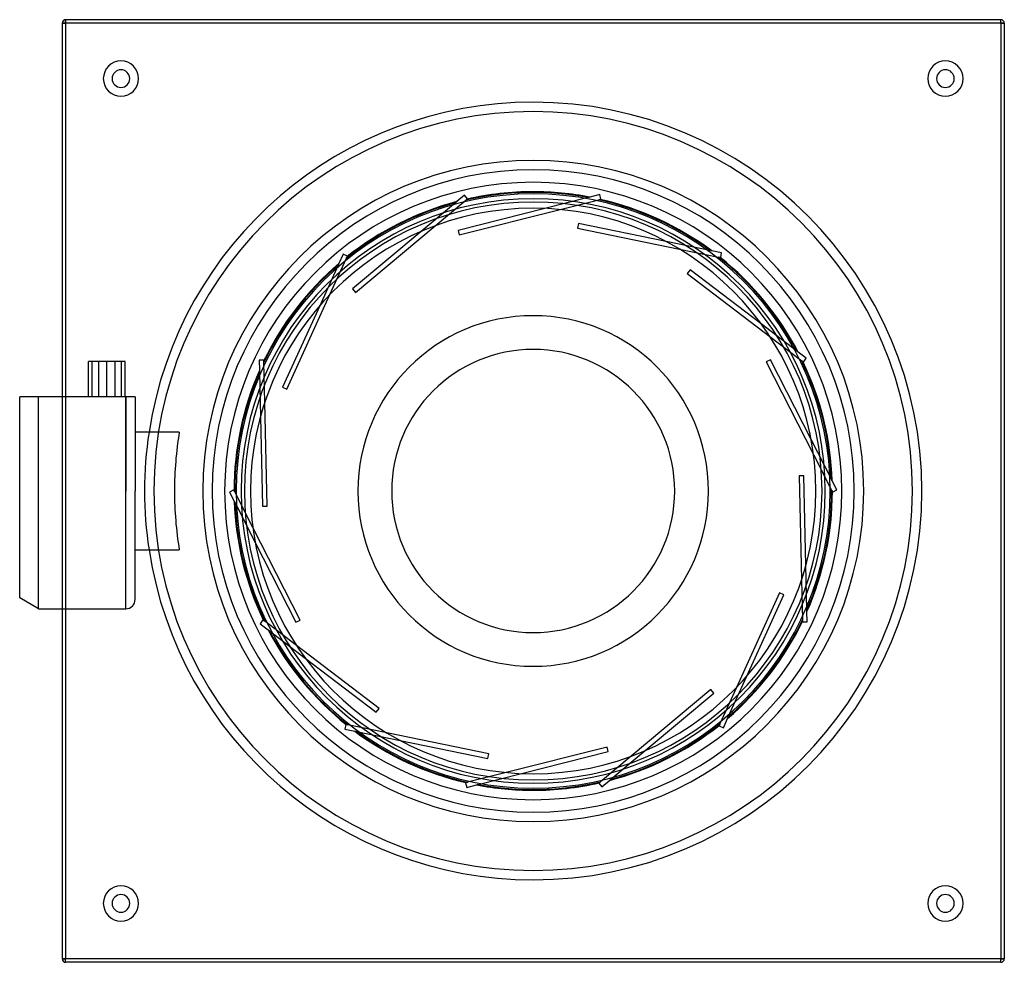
# Model space of a CAD drawing. Header units: millimetres. Extents: x -218 to 200, y -200 to 200.
import ezdxf

# ---------------------------------------------------------------- set-up
doc = ezdxf.new("R2010")
doc.units = ezdxf.units.MM
doc.layers.add('HIDDEN', color=7, linetype='Continuous')
doc.layers.add('THICK', color=7, linetype='Continuous')

msp = doc.modelspace()

# ---------------------------------------------------------------- linework, layer by layer
at = {"layer": 'HIDDEN'}
for p, q in [((-198.5, 198.5), (-200, 198.5)), ((-200, 198.5), (-200, 198.5)), ((-198.5, 198.5), (-198.5, 200)), ((-198.5, 200), (-198.5, 200)), ((-198.5, 198.5), (-198.5, -198.5)), ((198.5, 198.5), (-198.5, 198.5)), ((198.5, 200), (198.5, 200)), ((198.5, 198.5), (198.5, 200)), ((198.5, 198.5), (198.5, -198.5)), ((200, 198.5), (198.5, 198.5)), ((200, 198.5), (200, 198.5)), ((-29.12, 125.56), (-32.44, 122.79)), ((-29.12, 125.56), (-29.12, 125.56)), ((-27.84, 124.02), (-29.12, 125.56)), ((28.24, 125.76), (24.04, 124.7)), ((28.24, 125.76), (28.24, 125.76)), ((28.73, 123.82), (28.24, 125.76)), ((-33.01, 122.32), (-47.54, 110.18)), ((-41.55, 112.58), (-28.55, 123.43)), ((-32.94, 122.37), (-33.01, 122.32)), ((-32.87, 122.43), (-32.94, 122.37)), ((-32.81, 122.48), (-32.87, 122.43)), ((-32.76, 122.52), (-32.81, 122.48)), ((-32.7, 122.57), (-32.76, 122.52)), ((-32.65, 122.62), (-32.7, 122.57)), ((-32.6, 122.65), (-32.65, 122.62)), ((-32.56, 122.69), (-32.6, 122.65)), ((-32.53, 122.72), (-32.56, 122.69)), ((-32.5, 122.74), (-32.53, 122.72)), ((-32.48, 122.76), (-32.5, 122.74)), ((-32.46, 122.77), (-32.48, 122.76)), ((-32.45, 122.78), (-32.46, 122.77)), ((-32.44, 122.79), (-32.45, 122.78)), ((-32.44, 122.79), (-32.44, 122.79)), ((-28.55, 123.43), (-28.46, 123.51)), ((-28.46, 123.51), (-28.38, 123.57)), ((-28.38, 123.57), (-28.3, 123.64)), ((-28.3, 123.64), (-28.23, 123.7)), ((-28.23, 123.7), (-28.17, 123.75)), ((-28.17, 123.75), (-28.12, 123.79)), ((-28.12, 123.79), (-28.08, 123.82)), ((-28.08, 123.82), (-28.05, 123.85)), ((-28.05, 123.85), (-28.03, 123.86)), ((-28.03, 123.87), (-27.84, 124.02)), ((-28.03, 123.87), (-28.03, 123.87)), ((-28.03, 123.86), (-28.03, 123.87)), ((-27.84, 124.02), (-27.84, 124.02)), ((23.33, 124.52), (4.97, 119.9)), ((11.41, 119.46), (27.83, 123.6)), ((23.42, 124.55), (23.33, 124.52)), ((23.5, 124.57), (23.42, 124.55)), ((23.58, 124.59), (23.5, 124.57)), ((23.65, 124.6), (23.58, 124.59)), ((23.72, 124.62), (23.65, 124.6)), ((23.79, 124.64), (23.72, 124.62)), ((23.84, 124.65), (23.79, 124.64)), ((23.9, 124.67), (23.84, 124.65)), ((23.94, 124.68), (23.9, 124.67)), ((23.97, 124.69), (23.94, 124.68)), ((24, 124.69), (23.97, 124.69)), ((24.03, 124.7), (24, 124.69)), ((24.04, 124.7), (24.03, 124.7)), ((24.04, 124.7), (24.04, 124.7)), ((24.04, 124.7), (24.04, 124.7)), ((27.83, 123.6), (27.94, 123.62)), ((27.94, 123.62), (28.05, 123.65)), ((28.05, 123.65), (28.14, 123.67)), ((28.14, 123.67), (28.24, 123.7)), ((28.24, 123.7), (28.31, 123.72)), ((28.31, 123.72), (28.38, 123.73)), ((28.38, 123.73), (28.43, 123.75)), ((28.43, 123.75), (28.46, 123.75)), ((28.46, 123.75), (28.49, 123.76)), ((28.49, 123.76), (28.73, 123.82)), ((28.49, 123.76), (28.49, 123.76)), ((28.49, 123.76), (28.49, 123.76)), ((28.73, 123.82), (28.73, 123.82)), ((4.97, 119.9), (4.97, 119.9)), ((11.41, 119.46), (11.41, 119.46)), ((19.27, 113.49), (19.27, 113.49)), ((-47.54, 110.18), (-47.54, 110.18)), ((-41.55, 112.58), (-41.55, 112.58)), ((-31.88, 110.61), (-31.88, 110.61)), ((18.87, 111.53), (18.87, 111.53)), ((-31.39, 108.67), (-31.39, 108.67)), ((56.5, 105.87), (56.5, 105.87)), ((75.05, 102.07), (56.5, 105.87)), ((-80.72, 100.49), (-82.51, 96.55)), ((-80.72, 100.49), (-80.72, 100.49)), ((-78.9, 99.66), (-80.72, 100.49)), ((62.11, 102.68), (62.11, 102.68)), ((62.11, 102.68), (78.7, 99.28)), ((75.14, 102.05), (75.05, 102.07)), ((75.22, 102.03), (75.14, 102.05)), ((75.3, 102.02), (75.22, 102.03)), ((75.37, 102), (75.3, 102.02)), ((75.44, 101.99), (75.37, 102)), ((75.51, 101.98), (75.44, 101.99)), ((75.57, 101.96), (75.51, 101.98)), ((75.62, 101.95), (75.57, 101.96)), ((75.66, 101.94), (75.62, 101.95)), ((75.7, 101.94), (75.66, 101.94)), ((75.73, 101.93), (75.7, 101.94)), ((75.75, 101.93), (75.73, 101.93)), ((75.76, 101.92), (75.75, 101.93)), ((75.77, 101.92), (75.76, 101.92)), ((75.77, 101.92), (75.77, 101.92)), ((80.01, 101.05), (75.77, 101.92)), ((79.61, 99.09), (80.01, 101.05)), ((80.01, 101.05), (80.01, 101.05)), ((-86.28, 83.4), (-79.28, 98.82)), ((-82.67, 96.18), (-82.71, 96.11)), ((-82.64, 96.24), (-82.67, 96.18)), ((-82.62, 96.31), (-82.64, 96.24)), ((-82.59, 96.36), (-82.62, 96.31)), ((-82.57, 96.41), (-82.59, 96.36)), ((-82.55, 96.45), (-82.57, 96.41)), ((-82.54, 96.48), (-82.55, 96.45)), ((-82.52, 96.51), (-82.54, 96.48)), ((-82.51, 96.53), (-82.52, 96.51)), ((-82.51, 96.55), (-82.51, 96.55)), ((-82.51, 96.55), (-82.51, 96.53)), ((-82.51, 96.55), (-82.51, 96.55)), ((-79.28, 98.82), (-79.23, 98.93)), ((-79.23, 98.93), (-79.19, 99.02)), ((-79.19, 99.02), (-79.14, 99.11)), ((-79.14, 99.11), (-79.11, 99.2)), ((-79.11, 99.2), (-79.07, 99.27)), ((-79.07, 99.27), (-79.05, 99.33)), ((-79.05, 99.33), (-79.02, 99.38)), ((-79.02, 99.38), (-79.01, 99.41)), ((-79.01, 99.41), (-79, 99.43)), ((-79, 99.44), (-78.9, 99.66)), ((-79, 99.44), (-79, 99.44)), ((-79, 99.43), (-79, 99.44)), ((-78.9, 99.66), (-78.9, 99.66)), ((78.7, 99.28), (78.82, 99.26)), ((78.82, 99.26), (78.92, 99.24)), ((78.92, 99.24), (79.02, 99.22)), ((79.02, 99.22), (79.11, 99.2)), ((79.11, 99.2), (79.19, 99.18)), ((79.19, 99.18), (79.25, 99.17)), ((79.25, 99.17), (79.3, 99.16)), ((79.3, 99.16), (79.34, 99.15)), ((79.34, 99.15), (79.36, 99.14)), ((79.36, 99.14), (79.37, 99.14)), ((79.37, 99.14), (79.61, 99.09)), ((79.37, 99.14), (79.37, 99.14)), ((79.61, 99.09), (79.61, 99.09)), ((-82.81, 95.88), (-90.64, 78.64)), ((-82.77, 95.96), (-82.81, 95.88)), ((-82.74, 96.04), (-82.77, 95.96)), ((-82.71, 96.11), (-82.74, 96.04)), ((65.39, 92.3), (65.39, 92.3)), ((66.6, 93.89), (66.6, 93.89)), ((-76.72, 85.82), (-76.72, 85.82)), ((-75.44, 84.29), (-75.44, 84.29)), ((-86.28, 83.4), (-86.28, 83.4)), ((-90.64, 78.64), (-90.64, 78.64)), ((96.84, 70.87), (96.84, 70.87)), ((111.9, 59.4), (96.84, 70.87)), ((100.51, 65.56), (100.51, 65.56)), ((100.51, 65.56), (113.99, 55.3)), ((111.98, 59.34), (111.9, 59.4)), ((112.04, 59.29), (111.98, 59.34)), ((112.1, 59.25), (112.04, 59.29)), ((112.16, 59.2), (112.1, 59.25)), ((112.22, 59.16), (112.16, 59.2)), ((112.28, 59.11), (112.22, 59.16)), ((112.32, 59.08), (112.28, 59.11)), ((112.37, 59.05), (112.32, 59.08)), ((112.4, 59.02), (112.37, 59.05)), ((112.43, 59), (112.4, 59.02)), ((112.46, 58.98), (112.43, 59)), ((112.47, 58.96), (112.46, 58.98)), ((112.48, 58.96), (112.47, 58.96)), ((112.49, 58.95), (112.48, 58.96)), ((112.49, 58.95), (112.49, 58.95)), ((115.93, 56.33), (112.49, 58.95)), ((-184.47, 40), (-184.47, 55)), ((-177.53, 40), (-177.53, 55)), ((-114.32, 55.56), (-116.32, 55.51)), ((-116.32, 55.51), (-116.32, 55.51)), ((-116.32, 55.51), (-116.23, 51.19)), ((-114.32, 55.56), (-114.32, 55.56)), ((-114.32, 55.32), (-114.32, 55.56)), ((-114.32, 55.32), (-114.32, 55.32)), ((-114.32, 55.31), (-114.32, 55.32)), ((-114.32, 55.29), (-114.32, 55.31)), ((-114.32, 55.25), (-114.32, 55.29)), ((-114.32, 55.2), (-114.32, 55.25)), ((-114.31, 55.13), (-114.32, 55.2)), ((-114.31, 55.05), (-114.31, 55.13)), ((-114.31, 54.96), (-114.31, 55.05)), ((-114.31, 54.86), (-114.31, 54.96)), ((-114.31, 54.75), (-114.31, 54.86)), ((-114.3, 54.64), (-114.31, 54.75)), ((-113.92, 37.7), (-114.3, 54.64)), ((98.96, 54.79), (98.96, 54.79)), ((100.74, 55.7), (100.74, 55.7)), ((113.99, 55.3), (114.08, 55.23)), ((114.08, 55.23), (114.16, 55.17)), ((114.16, 55.17), (114.24, 55.11)), ((114.24, 55.11), (114.31, 55.05)), ((114.31, 55.05), (114.38, 55)), ((114.38, 55), (114.43, 54.96)), ((114.43, 54.96), (114.47, 54.93)), ((114.47, 54.93), (114.5, 54.91)), ((114.5, 54.91), (114.52, 54.89)), ((114.52, 54.89), (114.53, 54.89)), ((114.53, 54.89), (114.72, 54.74)), ((114.53, 54.89), (114.53, 54.89)), ((114.72, 54.74), (115.93, 56.33)), ((114.72, 54.74), (114.72, 54.74)), ((115.93, 56.33), (115.93, 56.33)), ((-116.23, 51.19), (-116.23, 51.19)), ((-116.23, 51.19), (-116.23, 51.17)), ((-116.23, 51.19), (-116.23, 51.19)), ((-116.23, 51.17), (-116.23, 51.15)), ((-116.23, 51.15), (-116.23, 51.12)), ((-116.23, 51.12), (-116.22, 51.08)), ((-116.22, 51.08), (-116.22, 51.04)), ((-116.22, 51.04), (-116.22, 50.98)), ((-116.22, 50.98), (-116.22, 50.92)), ((-116.22, 50.92), (-116.22, 50.86)), ((-116.22, 50.86), (-116.22, 50.78)), ((-116.22, 50.78), (-116.22, 50.71)), ((-116.22, 50.71), (-116.21, 50.63)), ((-116.21, 50.63), (-116.21, 50.55)), ((-116.21, 50.55), (-116.21, 50.46)), ((-116.21, 50.46), (-115.79, 31.52)), ((-106.36, 44.04), (-106.36, 44.04)), ((-104.54, 43.21), (-104.54, 43.21)), ((-218, 40), (-218, 40)), ((-210, -50), (-210, 40)), ((-200, 40), (-200, -50)), ((-198.5, 40), (-198.5, -50)), ((-173, 0), (-173, 40)), ((-169, 40), (-169, 40)), ((-113.92, 37.7), (-113.92, 37.7)), ((-115.79, 31.52), (-115.79, 31.52)), ((-169, 25), (-169, 25)), ((-163.1, 25), (-163.1, 25)), ((118, 21.84), (118, 21.84)), ((126.59, 4.96), (118, 21.84)), ((119, 15.46), (119, 15.46)), ((119, 15.46), (126.69, 0.37)), ((112.93, 6.42), (112.93, 6.42)), ((114.93, 6.47), (114.93, 6.47)), ((126.63, 4.88), (126.59, 4.96)), ((126.67, 4.81), (126.63, 4.88)), ((126.71, 4.74), (126.67, 4.81)), ((126.74, 4.67), (126.71, 4.74)), ((126.78, 4.61), (126.74, 4.67)), ((126.81, 4.55), (126.78, 4.61)), ((126.83, 4.49), (126.81, 4.55)), ((126.86, 4.44), (126.83, 4.49)), ((126.88, 4.4), (126.86, 4.44)), ((126.89, 4.37), (126.88, 4.4)), ((126.91, 4.34), (126.89, 4.37)), ((126.92, 4.32), (126.91, 4.34)), ((126.92, 4.31), (126.92, 4.32)), ((126.93, 4.31), (126.92, 4.31)), ((126.93, 4.31), (126.93, 4.31)), ((128.89, 0.45), (126.93, 4.31)), ((-173, -50), (-173, 0)), ((-127.11, 0.45), (-128.89, -0.45)), ((-127.11, 0.45), (-127.11, 0.45)), ((-127, 0.24), (-127.11, 0.45)), ((-126.99, 0.23), (-127, 0.24)), ((-127, 0.24), (-127, 0.24)), ((-127, 0.24), (-127, 0.24)), ((-126.99, 0.22), (-126.99, 0.23)), ((-126.98, 0.2), (-126.99, 0.22)), ((-126.97, 0.18), (-126.98, 0.2)), ((-126.95, 0.15), (-126.97, 0.18)), ((-126.94, 0.12), (-126.95, 0.15)), ((-126.92, 0.08), (-126.94, 0.12)), ((-126.9, 0.04), (-126.92, 0.08)), ((-126.88, 0), (-126.9, 0.04)), ((126.69, 0.37), (126.73, 0.3)), ((126.73, 0.3), (126.76, 0.23)), ((126.76, 0.23), (126.79, 0.17)), ((126.79, 0.17), (126.82, 0.11)), ((126.82, 0.11), (126.85, 0.05)), ((126.85, 0.05), (126.88, 0)), ((126.88, 0), (126.9, -0.05)), ((127.11, -0.45), (128.89, 0.45)), ((128.89, 0.45), (128.89, 0.45)), ((-128.89, -0.45), (-128.89, -0.45)), ((-128.89, -0.45), (-126.93, -4.31)), ((-126.85, -0.05), (-126.88, 0)), ((-126.82, -0.11), (-126.85, -0.05)), ((-126.79, -0.17), (-126.82, -0.11)), ((-126.76, -0.23), (-126.79, -0.17)), ((-126.73, -0.3), (-126.76, -0.23)), ((-126.69, -0.37), (-126.73, -0.3)), ((-119, -15.46), (-126.69, -0.37)), ((126.9, -0.05), (126.92, -0.09)), ((126.92, -0.09), (126.94, -0.13)), ((126.94, -0.13), (126.96, -0.16)), ((126.96, -0.16), (126.97, -0.19)), ((126.97, -0.19), (126.99, -0.21)), ((126.99, -0.21), (126.99, -0.23)), ((126.99, -0.23), (127, -0.24)), ((127, -0.24), (127.11, -0.45)), ((127, -0.24), (127, -0.24)), ((127, -0.24), (127, -0.24)), ((127.11, -0.45), (127.11, -0.45)), ((-126.93, -4.31), (-126.92, -4.31)), ((-126.93, -4.31), (-126.93, -4.31)), ((-126.92, -4.31), (-126.92, -4.32)), ((-126.92, -4.32), (-126.91, -4.34)), ((-126.91, -4.34), (-126.89, -4.37)), ((-126.89, -4.37), (-126.88, -4.4)), ((-126.88, -4.4), (-126.86, -4.44)), ((-126.86, -4.44), (-126.83, -4.49)), ((-126.83, -4.49), (-126.81, -4.55)), ((-126.81, -4.55), (-126.78, -4.61)), ((-126.78, -4.61), (-126.74, -4.67)), ((-126.74, -4.67), (-126.71, -4.74)), ((-126.71, -4.74), (-126.67, -4.81)), ((-126.67, -4.81), (-126.63, -4.88)), ((-126.63, -4.88), (-126.59, -4.96)), ((-126.59, -4.96), (-118, -21.84)), ((-114.93, -6.47), (-114.93, -6.47)), ((-112.93, -6.42), (-112.93, -6.42)), ((-119, -15.46), (-119, -15.46)), ((-169, -25), (-169, -25)), ((-163.1, -25), (-163.1, -25)), ((-118, -21.84), (-118, -21.84)), ((115.79, -31.52), (115.79, -31.52)), ((116.21, -50.46), (115.79, -31.52)), ((113.92, -37.7), (113.92, -37.7)), ((113.92, -37.7), (114.3, -54.64)), ((104.54, -43.21), (104.54, -43.21)), ((106.36, -44.04), (106.36, -44.04)), ((116.21, -50.55), (116.21, -50.46)), ((116.21, -50.63), (116.21, -50.55)), ((116.22, -50.71), (116.21, -50.63)), ((116.22, -50.78), (116.22, -50.71)), ((116.22, -50.86), (116.22, -50.78)), ((116.22, -50.92), (116.22, -50.86)), ((116.22, -50.98), (116.22, -50.92)), ((116.22, -51.04), (116.22, -50.98)), ((116.22, -51.08), (116.22, -51.04)), ((116.23, -51.12), (116.22, -51.08)), ((116.23, -51.15), (116.23, -51.12)), ((116.23, -51.17), (116.23, -51.15)), ((116.23, -51.19), (116.23, -51.17)), ((116.23, -51.19), (116.23, -51.19)), ((116.23, -51.19), (116.23, -51.19)), ((116.32, -55.51), (116.23, -51.19)), ((-114.72, -54.74), (-115.93, -56.33)), ((-115.93, -56.33), (-115.93, -56.33)), ((-115.93, -56.33), (-112.49, -58.95)), ((-114.72, -54.74), (-114.72, -54.74)), ((-114.53, -54.89), (-114.72, -54.74)), ((-114.53, -54.89), (-114.53, -54.89)), ((-114.52, -54.89), (-114.53, -54.89)), ((-114.5, -54.91), (-114.52, -54.89)), ((-114.47, -54.93), (-114.5, -54.91)), ((-114.43, -54.96), (-114.47, -54.93)), ((-114.38, -55), (-114.43, -54.96)), ((-114.31, -55.05), (-114.38, -55)), ((-114.24, -55.11), (-114.31, -55.05)), ((-114.16, -55.17), (-114.24, -55.11)), ((-114.08, -55.23), (-114.16, -55.17)), ((-113.99, -55.3), (-114.08, -55.23)), ((-100.51, -65.56), (-113.99, -55.3)), ((-100.74, -55.7), (-100.74, -55.7)), ((-98.96, -54.79), (-98.96, -54.79)), ((114.3, -54.64), (114.31, -54.75)), ((114.31, -54.75), (114.31, -54.86)), ((114.31, -54.86), (114.31, -54.96)), ((114.31, -54.96), (114.31, -55.05)), ((114.31, -55.05), (114.31, -55.13)), ((114.31, -55.13), (114.32, -55.2)), ((114.32, -55.2), (114.32, -55.25)), ((114.32, -55.25), (114.32, -55.29)), ((114.32, -55.29), (114.32, -55.31)), ((114.32, -55.31), (114.32, -55.32)), ((114.32, -55.32), (114.32, -55.56)), ((114.32, -55.32), (114.32, -55.32)), ((114.32, -55.56), (116.32, -55.51)), ((114.32, -55.56), (114.32, -55.56)), ((116.32, -55.51), (116.32, -55.51)), ((-112.49, -58.95), (-112.48, -58.96)), ((-112.49, -58.95), (-112.49, -58.95)), ((-112.48, -58.96), (-112.47, -58.96)), ((-112.47, -58.96), (-112.46, -58.98)), ((-112.46, -58.98), (-112.43, -59)), ((-112.43, -59), (-112.4, -59.02)), ((-112.4, -59.02), (-112.37, -59.05)), ((-112.37, -59.05), (-112.32, -59.08)), ((-112.32, -59.08), (-112.28, -59.11)), ((-112.28, -59.11), (-112.22, -59.16)), ((-112.22, -59.16), (-112.16, -59.2)), ((-112.16, -59.2), (-112.1, -59.25)), ((-112.1, -59.25), (-112.04, -59.29)), ((-112.04, -59.29), (-111.98, -59.34)), ((-111.98, -59.34), (-111.9, -59.4)), ((-111.9, -59.4), (-96.84, -70.87)), ((-100.51, -65.56), (-100.51, -65.56)), ((-96.84, -70.87), (-96.84, -70.87)), ((82.81, -95.88), (90.64, -78.64)), ((90.64, -78.64), (90.64, -78.64)), ((86.28, -83.4), (79.28, -98.82)), ((86.28, -83.4), (86.28, -83.4)), ((75.44, -84.29), (75.44, -84.29)), ((76.72, -85.82), (76.72, -85.82)), ((-66.6, -93.89), (-66.6, -93.89)), ((-65.39, -92.3), (-65.39, -92.3)), ((82.67, -96.18), (82.71, -96.11)), ((82.71, -96.11), (82.74, -96.04)), ((82.74, -96.04), (82.77, -95.96)), ((82.77, -95.96), (82.81, -95.88)), ((-79.61, -99.09), (-80.01, -101.05)), ((-79.61, -99.09), (-79.61, -99.09)), ((-79.37, -99.14), (-79.61, -99.09)), ((-79.37, -99.14), (-79.37, -99.14)), ((-79.36, -99.15), (-79.37, -99.14)), ((-79.32, -99.15), (-79.36, -99.15)), ((-79.27, -99.16), (-79.32, -99.15)), ((-79.19, -99.18), (-79.27, -99.16)), ((-79.1, -99.2), (-79.19, -99.18)), ((-78.98, -99.22), (-79.1, -99.2)), ((-78.85, -99.25), (-78.98, -99.22)), ((-78.7, -99.28), (-78.85, -99.25)), ((-62.11, -102.68), (-78.7, -99.28)), ((79, -99.44), (78.9, -99.66)), ((78.9, -99.66), (78.9, -99.66)), ((78.9, -99.66), (80.72, -100.49)), ((79.01, -99.41), (79, -99.43)), ((79, -99.43), (79, -99.44)), ((79, -99.44), (79, -99.44)), ((79.02, -99.38), (79.01, -99.41)), ((79.05, -99.33), (79.02, -99.38)), ((79.07, -99.27), (79.05, -99.33)), ((79.11, -99.2), (79.07, -99.27)), ((79.14, -99.11), (79.11, -99.2)), ((79.19, -99.02), (79.14, -99.11)), ((79.23, -98.93), (79.19, -99.02)), ((79.28, -98.82), (79.23, -98.93)), ((80.72, -100.49), (82.51, -96.55)), ((82.51, -96.53), (82.52, -96.51)), ((82.51, -96.55), (82.51, -96.53)), ((82.51, -96.55), (82.51, -96.55)), ((82.51, -96.55), (82.51, -96.55)), ((82.52, -96.51), (82.54, -96.48)), ((82.54, -96.48), (82.55, -96.45)), ((82.55, -96.45), (82.57, -96.41)), ((82.57, -96.41), (82.59, -96.36)), ((82.59, -96.36), (82.62, -96.31)), ((82.62, -96.31), (82.64, -96.24)), ((82.64, -96.24), (82.67, -96.18)), ((-80.01, -101.05), (-80.01, -101.05)), ((-80.01, -101.05), (-75.77, -101.92)), ((-75.77, -101.92), (-75.76, -101.92)), ((-75.77, -101.92), (-75.77, -101.92)), ((-75.76, -101.92), (-75.75, -101.93)), ((-75.75, -101.93), (-75.73, -101.93)), ((-75.73, -101.93), (-75.7, -101.94)), ((-75.7, -101.94), (-75.66, -101.94)), ((-75.66, -101.94), (-75.62, -101.95)), ((-75.62, -101.95), (-75.57, -101.96)), ((-75.57, -101.96), (-75.51, -101.98)), ((-75.51, -101.98), (-75.44, -101.99)), ((-75.44, -101.99), (-75.37, -102)), ((-75.37, -102), (-75.3, -102.02)), ((-75.3, -102.02), (-75.22, -102.03)), ((-75.22, -102.03), (-75.14, -102.05)), ((-75.14, -102.05), (-75.05, -102.07)), ((-75.05, -102.07), (-56.5, -105.87)), ((-62.11, -102.68), (-62.11, -102.68)), ((80.72, -100.49), (80.72, -100.49)), ((-56.5, -105.87), (-56.5, -105.87)), ((31.39, -108.67), (31.39, -108.67)), ((-18.87, -111.53), (-18.87, -111.53)), ((41.55, -112.58), (28.55, -123.43)), ((31.88, -110.61), (31.88, -110.61)), ((33.01, -122.32), (47.54, -110.18)), ((41.55, -112.58), (41.55, -112.58)), ((47.54, -110.18), (47.54, -110.18)), ((-19.27, -113.49), (-19.27, -113.49)), ((-11.41, -119.46), (-27.83, -123.6)), ((-23.33, -124.52), (-4.97, -119.9)), ((-11.41, -119.46), (-11.41, -119.46)), ((-4.97, -119.9), (-4.97, -119.9)), ((-28.49, -123.76), (-28.73, -123.82)), ((-28.73, -123.82), (-28.73, -123.82)), ((-28.73, -123.82), (-28.24, -125.76)), ((-28.46, -123.75), (-28.49, -123.76)), ((-28.49, -123.76), (-28.49, -123.76)), ((-28.49, -123.76), (-28.49, -123.76)), ((-28.43, -123.75), (-28.46, -123.75)), ((-28.38, -123.73), (-28.43, -123.75)), ((-28.31, -123.72), (-28.38, -123.73)), ((-28.24, -123.7), (-28.31, -123.72)), ((-28.14, -123.67), (-28.24, -123.7)), ((-28.24, -125.76), (-24.04, -124.7)), ((-28.05, -123.65), (-28.14, -123.67)), ((-27.94, -123.62), (-28.05, -123.65)), ((-27.83, -123.6), (-27.94, -123.62)), ((-24.04, -124.7), (-24.04, -124.7)), ((-24.04, -124.7), (-24.03, -124.7)), ((-24.04, -124.7), (-24.04, -124.7)), ((-24.03, -124.7), (-24, -124.69)), ((-24, -124.69), (-23.97, -124.69)), ((-23.97, -124.69), (-23.94, -124.68)), ((-23.94, -124.68), (-23.9, -124.67)), ((-23.9, -124.67), (-23.84, -124.65)), ((-23.84, -124.65), (-23.79, -124.64)), ((-23.79, -124.64), (-23.72, -124.62)), ((-23.72, -124.62), (-23.65, -124.6)), ((-23.65, -124.6), (-23.58, -124.59)), ((-23.58, -124.59), (-23.5, -124.57)), ((-23.5, -124.57), (-23.42, -124.55)), ((-23.42, -124.55), (-23.33, -124.52)), ((28.03, -123.87), (27.84, -124.02)), ((27.84, -124.02), (27.84, -124.02)), ((27.84, -124.02), (29.12, -125.56)), ((28.05, -123.85), (28.03, -123.86)), ((28.03, -123.86), (28.03, -123.87)), ((28.03, -123.87), (28.03, -123.87)), ((28.08, -123.82), (28.05, -123.85)), ((28.12, -123.79), (28.08, -123.82)), ((28.17, -123.75), (28.12, -123.79)), ((28.23, -123.7), (28.17, -123.75)), ((28.3, -123.64), (28.23, -123.7)), ((28.38, -123.57), (28.3, -123.64)), ((28.46, -123.51), (28.38, -123.57)), ((28.55, -123.43), (28.46, -123.51)), ((29.12, -125.56), (32.44, -122.79)), ((32.44, -122.79), (32.45, -122.78)), ((32.44, -122.79), (32.44, -122.79)), ((32.45, -122.78), (32.46, -122.77)), ((32.46, -122.77), (32.48, -122.76)), ((32.48, -122.76), (32.5, -122.74)), ((32.5, -122.74), (32.53, -122.72)), ((32.53, -122.72), (32.56, -122.69)), ((32.56, -122.69), (32.6, -122.65)), ((32.6, -122.65), (32.65, -122.62)), ((32.65, -122.62), (32.7, -122.57)), ((32.7, -122.57), (32.76, -122.52)), ((32.76, -122.52), (32.81, -122.48)), ((32.81, -122.48), (32.87, -122.43)), ((32.87, -122.43), (32.94, -122.37)), ((32.94, -122.37), (33.01, -122.32)), ((-28.24, -125.76), (-28.24, -125.76)), ((29.12, -125.56), (29.12, -125.56)), ((-200, -198.5), (-200, -198.5)), ((-198.5, -198.5), (-200, -198.5)), ((198.5, -198.5), (-198.5, -198.5)), ((-198.5, -200), (-198.5, -198.5)), ((-198.5, -200), (-198.5, -200)), ((198.5, -200), (198.5, -198.5)), ((200, -198.5), (198.5, -198.5)), ((198.5, -200), (198.5, -200)), ((200, -198.5), (200, -198.5))]:
    msp.add_line(p, q, dxfattribs=at)
for radius, start, end in [(161, 90, 180), (161, 0, 90), (136.32, 0, 180), (126.69, 79.3875, 103.0231), (127, 90, 102.749), (127, 79.0871, 90), (126.69, 105.1018, 128.7374), (127, 104.8014, 128.4633), (126.69, 53.6733, 77.3088), (127, 53.3729, 77.0347), (127, 130.5157, 154.1776), (126.69, 27.959, 51.5946), (127, 27.6586, 51.3205), (126.69, 130.8161, 154.4517), (126.69, 2.2447, 25.8803), (127, 1.9443, 25.6062), (127, 156.23, 179.8919), (126.69, 156.5304, 180), (165, 171.2853, 188.7147), (126.69, 0, 0.166), (161, 180, 270), (136.32, 180, 270), (126.69, 180, 180.166), (161, 270, 0), (136.32, 270, 0), (126.69, 336.5304, 0), (127, 336.23, 359.8919), (127, 181.9443, 205.6062), (126.69, 182.2447, 205.8803), (127, 310.5157, 334.1776), (126.69, 310.8161, 334.4517), (127, 207.6585, 231.3204), (126.69, 207.9589, 231.5945), (127, 284.8014, 308.4633), (126.69, 285.1018, 308.7374), (127, 233.3728, 257.0347), (126.69, 233.6732, 257.3088), (127, 259.0871, 270), (126.69, 259.3875, 283.0231), (127, 270, 282.749)]:
    msp.add_arc((0, 0), radius, start, end, dxfattribs=at)
at = {"layer": 'THICK'}
for p, q in [((-200, 198.5), (-198.5, 198.5)), ((-200, 198.5), (-200, 40)), ((-198.5, 200), (-198.5, 198.5)), ((198.5, 200), (-198.5, 200)), ((-198.5, 198.5), (-198.5, 40)), ((198.5, 198.5), (-198.5, 198.5)), ((198.5, 198.5), (198.5, 200)), ((198.5, 198.5), (200, 198.5)), ((198.5, 198.5), (198.5, -198.5)), ((200, 198.5), (200, -198.5)), ((4.97, 119.9), (-31.88, 110.61)), ((-31.39, 108.67), (11.41, 119.46)), ((19.27, 113.49), (18.87, 111.53)), ((56.5, 105.87), (19.27, 113.49)), ((-47.54, 110.18), (-76.72, 85.82)), ((-75.44, 84.29), (-41.55, 112.58)), ((-31.88, 110.61), (-31.39, 108.67)), ((18.87, 111.53), (62.11, 102.68)), ((66.6, 93.89), (65.39, 92.3)), ((65.39, 92.3), (100.51, 65.56)), ((96.84, 70.87), (66.6, 93.89)), ((-76.72, 85.82), (-75.44, 84.29)), ((-104.54, 43.21), (-86.28, 83.4)), ((-90.64, 78.64), (-106.36, 44.04)), ((-188.8, 40), (-188.8, 55)), ((-187.25, 55), (-188.8, 55)), ((-187.25, 40), (-187.25, 55)), ((-181, 55), (-187.25, 55)), ((-181, 40), (-181, 55)), ((-174.75, 55), (-181, 55)), ((-174.75, 40), (-174.75, 55)), ((-173.2, 55), (-174.75, 55)), ((-173.2, 40), (-173.2, 55)), ((100.74, 55.7), (98.96, 54.79)), ((98.96, 54.79), (119, 15.46)), ((118, 21.84), (100.74, 55.7)), ((-106.36, 44.04), (-104.54, 43.21)), ((-218, -45.38), (-218, 40)), ((-217.38, 40), (-218, 40)), ((-216.74, 40), (-217.38, 40)), ((-216.08, 40), (-216.74, 40)), ((-215.4, 40), (-216.08, 40)), ((-214.69, 40), (-215.4, 40)), ((-213.97, 40), (-214.69, 40)), ((-213.22, 40), (-213.97, 40)), ((-212.45, 40), (-213.22, 40)), ((-211.66, 40), (-212.45, 40)), ((-210.84, 40), (-211.66, 40)), ((-210, 40), (-210.84, 40)), ((-210, -50), (-210, 40)), ((-173, 40), (-210, 40)), ((-173, 40), (-173, 0)), ((-172.69, 40), (-173, 40)), ((-172.38, 40), (-172.69, 40)), ((-172.08, 40), (-172.38, 40)), ((-171.8, 40), (-172.08, 40)), ((-171.54, 40), (-171.8, 40)), ((-171.29, 40), (-171.54, 40)), ((-171.04, 40), (-171.29, 40)), ((-170.82, 40), (-171.04, 40)), ((-170.62, 40), (-170.82, 40)), ((-170.44, 40), (-170.62, 40)), ((-170.27, 40), (-170.44, 40)), ((-170.11, 40), (-170.27, 40)), ((-169.97, 40), (-170.11, 40)), ((-169.83, 40), (-169.97, 40)), ((-169.71, 40), (-169.83, 40)), ((-169.6, 40), (-169.71, 40)), ((-169.51, 40), (-169.6, 40)), ((-169.42, 40), (-169.51, 40)), ((-169.35, 40), (-169.42, 40)), ((-169.28, 40), (-169.35, 40)), ((-169.22, 40), (-169.28, 40)), ((-169.16, 40), (-169.22, 40)), ((-169.12, 40), (-169.16, 40)), ((-169.08, 40), (-169.12, 40)), ((-169.05, 40), (-169.08, 40)), ((-169.03, 40), (-169.05, 40)), ((-169.01, 40), (-169.03, 40)), ((-169, 40), (-169.01, 40)), ((-169, 40), (-169, 0)), ((-169, 40), (-169, 40)), ((-112.93, -6.42), (-113.92, 37.7)), ((-115.79, 31.52), (-114.93, -6.47)), ((-150.24, 25), (-169, 25)), ((114.93, 6.47), (112.93, 6.42)), ((112.93, 6.42), (113.92, -37.7)), ((115.79, -31.52), (114.93, 6.47)), ((-173, -50), (-173, 0)), ((-169, -46), (-169, 0)), ((-114.93, -6.47), (-112.93, -6.42)), ((-98.96, -54.79), (-119, -15.46)), ((-169, -25), (-150.24, -25)), ((-118, -21.84), (-100.74, -55.7)), ((-210, -50), (-218, -45.38)), ((104.54, -43.21), (86.28, -83.4)), ((90.64, -78.64), (106.36, -44.04)), ((106.36, -44.04), (104.54, -43.21)), ((-210, -50), (-173, -50)), ((-200, -50), (-200, -198.5)), ((-198.5, -50), (-198.5, -198.5)), ((-100.74, -55.7), (-98.96, -54.79)), ((-65.39, -92.3), (-100.51, -65.56)), ((-96.84, -70.87), (-66.6, -93.89)), ((75.44, -84.29), (41.55, -112.58)), ((47.54, -110.18), (76.72, -85.82)), ((76.72, -85.82), (75.44, -84.29)), ((-66.6, -93.89), (-65.39, -92.3)), ((-18.87, -111.53), (-62.11, -102.68)), ((-56.5, -105.87), (-19.27, -113.49)), ((31.39, -108.67), (-11.41, -119.46)), ((31.88, -110.61), (31.39, -108.67)), ((-19.27, -113.49), (-18.87, -111.53)), ((-4.97, -119.9), (31.88, -110.61)), ((-200, -198.5), (-198.5, -198.5)), ((-198.5, -200), (-198.5, -198.5)), ((198.5, -198.5), (-198.5, -198.5)), ((198.5, -200), (-198.5, -200)), ((198.5, -198.5), (200, -198.5)), ((198.5, -200), (198.5, -198.5))]:
    msp.add_line(p, q, dxfattribs=at)
for centre, radius, start, end in [((-198.5, 198.5), 1.5, 90, 180), ((198.5, 198.5), 1.5, 0, 90), ((-175, 175), 7.5, 90, 270), ((-175, 175), 7.5, 270, 90), ((175, 175), 7.5, 90, 270), ((175, 175), 7.5, 270, 90), ((-175, 175), 3.75, 90, 270), ((-175, 175), 3.75, 270, 90), ((175, 175), 3.75, 90, 270), ((175, 175), 3.75, 270, 90), ((0, 0), 165, 90, 171.2853), ((0, 0), 165, 0, 90), ((0, 0), 140.32, 0, 180), ((0, 0), 131, 90, 180), ((0, 0), 131, 0, 90), ((0, 0), 126.09, 0, 180), ((0, 0), 124, 90, 180), ((0, 0), 122.62, 0, 180), ((0, 0), 124, 0, 90), ((0, 0), 120, 90, 270), ((0, 0), 120, 270, 90), ((0, 0), 74.4, 90, 180), ((0, 0), 74.4, 0, 90), ((0, 0), 60.08, 0, 180), ((0, 0), 152.3, 170.5524, 180), ((0, 0), 74.4, 180, 270), ((0, 0), 74.4, 270, 0), ((0, 0), 152.3, 180, 189.4476), ((0, 0), 140.32, 180, 270), ((0, 0), 131, 180, 270), ((0, 0), 126.09, 180, 270), ((0, 0), 124, 180, 270), ((0, 0), 122.62, 180, 270), ((0, 0), 60.08, 180, 0), ((0, 0), 131, 270, 0), ((0, 0), 124, 270, 0), ((0, 0), 165, 270, 0), ((0, 0), 140.32, 270, 0), ((0, 0), 122.62, 270, 0), ((0, 0), 126.09, 270, 0), ((0, 0), 165, 188.7147, 270), ((-173, -46), 4, 270, 0), ((-175, -175), 7.5, 90, 270), ((-175, -175), 3.75, 90, 270), ((-175, -175), 7.5, 270, 90), ((-175, -175), 3.75, 270, 90), ((175, -175), 7.5, 90, 270), ((175, -175), 3.75, 90, 270), ((175, -175), 7.5, 270, 90), ((175, -175), 3.75, 270, 90), ((-198.5, -198.5), 1.5, 180, 270), ((198.5, -198.5), 1.5, 270, 0)]:
    msp.add_arc(centre, radius, start, end, dxfattribs=at)

doc.saveas('drawing.dxf')
